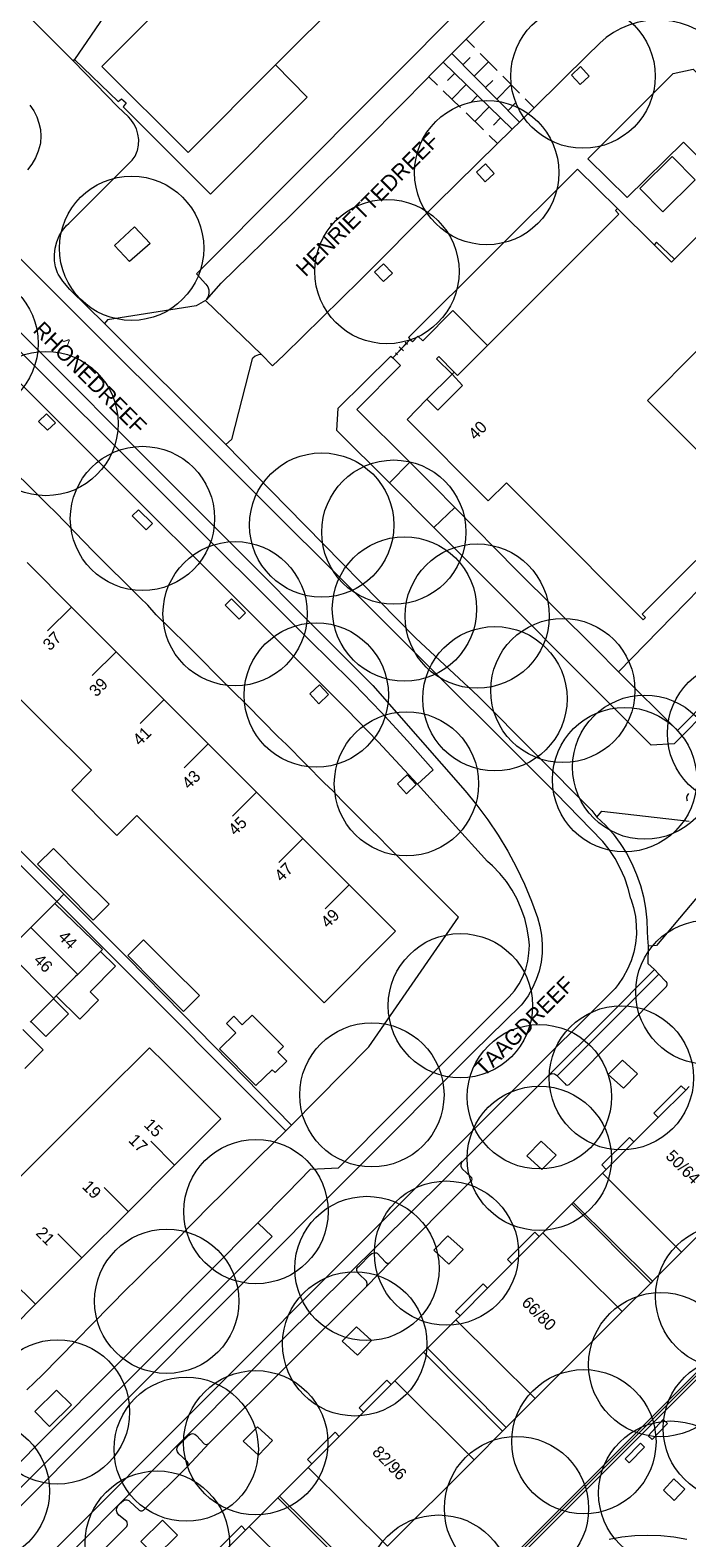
# Model space of a CAD drawing. Header units: metres. Extents: x 134994 to 136506, y 457393 to 459006.
# Tile 134 of 171: x 136369 to 136427, y 457998 to 458131. Entities that reach past the tile are written whole.
import ezdxf
from ezdxf.enums import TextEntityAlignment as Align

# ---------------------------------------------------------------- set-up
doc = ezdxf.new("R2010")
doc.units = ezdxf.units.M
for name, color, linetype, lineweight in [('B-WE-GR-BOOM-S', 250, 'Continuous', 13), ('B-WE-KG_BEBOUWING', 251, 'Continuous', 20), ('B-WE-KG_BEBOUWING TUSSENMUUR', 251, 'Continuous', 5), ('B-WE-KG_HUISNR', 251, 'Continuous', 5), ('B-WE-KG_ONDERGROND_REST', 251, 'Continuous', 5), ('B-WE-KG_STRAATNAAM', 251, 'Continuous', 5)]:
    doc.layers.add(name, color=color, linetype=linetype, lineweight=lineweight)
doc.styles.add('Styledgn000', font='dgn000.shx')

# ---------------------------------------------------------------- blocks, each defined once
blk = doc.blocks.new('SGR-BOOM_02')
blk.add_circle((0, 0), 6.4)

msp = doc.modelspace()

# ---------------------------------------------------------------- linework, layer by layer
at = {"layer": 'B-WE-KG_BEBOUWING', "flags": 128}
for points in [[(136390.98, 458128.31), (136383.21, 458120.54), (136375.56, 458128.15), (136384.66, 458137.25), (136386.07, 458138.66), (136396.7, 458149.29), (136402.47, 458155.05), (136403.82, 458156.4), (136411.51, 458164.09), (136412.06, 458163.54), (136413.19, 458162.4), (136419.13, 458156.43), (136414.78, 458152.09), (136413.87, 458151.18), (136408.81, 458146.12), (136404.43, 458141.74), (136397.07, 458134.39)], [(136369.85, 458057.38), (136371.27, 458058.79), (136373.74, 458056.31), (136376.21, 458053.84), (136374.8, 458052.43), (136372.33, 458054.9)], [(136381.75, 458048.21), (136384.22, 458045.74), (136382.81, 458044.33), (136380.33, 458046.8), (136377.86, 458049.28), (136379.27, 458050.69)], [(136390.67, 458039.16), (136389.24, 458037.75), (136386.01, 458041.02), (136387.44, 458042.43), (136386.62, 458043.26), (136387.27, 458043.9), (136388.01, 458043.14), (136388.89, 458044.01), (136391.67, 458041.21), (136391.18, 458040.73), (136391.98, 458039.92), (136390.94, 458038.9)]]:
    msp.add_lwpolyline(points, close=True, dxfattribs=at)
for points in [[(136423.28, 458117.32), (136425.34, 458115.25), (136428.21, 458118.11), (136426.15, 458120.18), (136423.28, 458117.32)], [(136406.63, 458100.85), (136406.83, 458101.05), (136407.13, 458100.74), (136409.79, 458103.4), (136421.42, 458115.05), (136421.14, 458115.37), (136421.32, 458115.55), (136424.55, 458112.34), (136426.1, 458110.79), (136426.36, 458111.05), (136430.61, 458115.33)], [(136428.49, 458103.07), (136423.96, 458098.54), (136433.51, 458089)], [(136433.02, 458089.07), (136423.5, 458079.56), (136423.79, 458079.27), (136423.58, 458079.06), (136414.35, 458088.31), (136411.45, 458091.22), (136409.85, 458089.62), (136402.64, 458096.85), (136404.41, 458098.63), (136405.37, 458097.66), (136407.56, 458099.85), (136406.63, 458100.85), (136404.41, 458098.63)], [(136368.93, 458084.14), (136372.96, 458080.11), (136376.83, 458076.24), (136381.01, 458072.06), (136385, 458068.07), (136389.27, 458063.8), (136393.46, 458059.6), (136397.51, 458055.55), (136401.61, 458051.46), (136395.29, 458045.1), (136391.24, 458049.14), (136387.12, 458053.26), (136382.9, 458057.47), (136378.67, 458061.7), (136376.91, 458059.94), (136372.89, 458063.96), (136374.65, 458065.72), (136370.48, 458069.88), (136366.57, 458073.79)], [(136367.09, 458049.62), (136369.26, 458051.78), (136371.39, 458053.89), (136375.62, 458049.82), (136375.45, 458049.65), (136373.43, 458047.62), (136373.2, 458047.39), (136371.52, 458045.7), (136371.27, 458045.45), (136369.27, 458043.44), (136369.2, 458043.37)], [(136375.45, 458049.65), (136376.77, 458048.34), (136374.52, 458046.08), (136375.28, 458045.32), (136373.6, 458043.63), (136371.52, 458045.7)], [(136371.27, 458045.45), (136372.61, 458044.12), (136370.61, 458042.11), (136369.27, 458043.44)], [(136368.55, 458042.72), (136370.36, 458040.91), (136368.74, 458039.28)], [(136367.46, 458028.79), (136371.58, 458032.91), (136375.69, 458037.02), (136379.78, 458041.11), (136381.19, 458039.74), (136385.44, 458035.49), (136386.13, 458034.8), (136382.02, 458030.69), (136377.89, 458026.56), (136373.86, 458022.54), (136369.68, 458018.35), (136365.89, 458014.56)], [(136430.24, 458040.23), (136437.23, 458033.18), (136434.69, 458030.64), (136427, 458022.96), (136424.43, 458020.4), (136424.27, 458020.23), (136421.73, 458017.7), (136414.01, 458009.98), (136411.44, 458007.41), (136411.12, 458007.09), (136408.59, 458004.56), (136400.92, 457996.89)], [(136398.18, 457994.16), (136391.18, 458001.18), (136391.33, 458001.33), (136393.88, 458003.88), (136394.2, 458004.2), (136396.63, 458006.63), (136398.79, 458008.79), (136401.23, 458011.23), (136401.55, 458011.55), (136404.09, 458014.09), (136404.46, 458014.46), (136406.96, 458016.96), (136407.34, 458017.33), (136409.77, 458019.77), (136411.93, 458021.93), (136414.37, 458024.37), (136414.69, 458024.69), (136417.26, 458027.26), (136417.39, 458027.38), (136419.98, 458029.97), (136420.32, 458030.32), (136422.76, 458032.76), (136424.92, 458034.91), (136427.36, 458037.35), (136427.67, 458037.67)], [(136424.92, 458034.91), (136424.53, 458035.3), (136426.97, 458037.74), (136427.36, 458037.35)], [(136420.32, 458030.32), (136419.93, 458030.71), (136422.37, 458033.15), (136422.76, 458032.76)], [(136411.93, 458021.93), (136411.54, 458022.32), (136413.98, 458024.76), (136414.37, 458024.37)], [(136407.34, 458017.33), (136406.95, 458017.72), (136409.39, 458020.16), (136409.77, 458019.77)], [(136398.79, 458008.79), (136398.4, 458009.18), (136400.84, 458011.62), (136401.23, 458011.23)], [(136394.2, 458004.2), (136393.81, 458004.58), (136395.13, 458005.9), (136396.25, 458007.02), (136396.63, 458006.63)], [(136391.18, 458001.18), (136388.63, 457998.64), (136388.32, 457998.32), (136385.88, 457995.88), (136383.72, 457993.72), (136381.28, 457991.28), (136381.02, 457991.03), (136378.48, 457988.48), (136378.12, 457988.12), (136385.14, 457981.13), (136385.52, 457981.51), (136387.99, 457983.98), (136395.67, 457991.65), (136398.18, 457994.16)], [(136385.88, 457995.88), (136385.51, 457996.25), (136387.95, 457998.69), (136388.32, 457998.32)]]:
    msp.add_lwpolyline(points, dxfattribs=at)
at = {"layer": 'B-WE-KG_BEBOUWING'}
for points in [[(136427, 458022.96), (136419.98, 458029.97)], [(136424.27, 458020.23), (136417.26, 458027.26)], [(136417.39, 458027.38), (136424.43, 458020.4)], [(136414.69, 458024.69), (136421.73, 458017.7)], [(136414.01, 458009.98), (136406.96, 458016.96)], [(136411.12, 458007.09), (136404.09, 458014.09)], [(136404.46, 458014.46), (136411.44, 458007.41)], [(136401.55, 458011.55), (136408.59, 458004.56)], [(136400.92, 457996.89), (136393.88, 458003.88)], [(136391.33, 458001.33), (136398.38, 457994.36)], [(136395.67, 457991.65), (136388.63, 457998.64)]]:
    msp.add_lwpolyline(points, dxfattribs=at)
at = {"layer": 'B-WE-KG_BEBOUWING TUSSENMUUR'}
for p, q in [((136372.87, 458080.2), (136370.75, 458078.08)), ((136372.87, 458080.2), (136370.75, 458078.08)), ((136372.87, 458080.2), (136370.75, 458078.08)), ((136376.83, 458076.24), (136374.71, 458074.12)), ((136376.83, 458076.24), (136374.71, 458074.12)), ((136376.83, 458076.24), (136374.71, 458074.12)), ((136381.08, 458071.99), (136378.96, 458069.87)), ((136381.08, 458071.99), (136378.96, 458069.87)), ((136381.08, 458071.99), (136378.96, 458069.87)), ((136385, 458068.07), (136382.88, 458065.95)), ((136385, 458068.07), (136382.88, 458065.95)), ((136385, 458068.07), (136382.88, 458065.95)), ((136389.29, 458063.78), (136387.17, 458061.66)), ((136389.29, 458063.78), (136387.17, 458061.66)), ((136389.29, 458063.78), (136387.17, 458061.66)), ((136393.4, 458059.67), (136391.28, 458057.55)), ((136393.4, 458059.67), (136391.28, 458057.55)), ((136393.4, 458059.67), (136391.28, 458057.55)), ((136397.5, 458055.56), (136395.38, 458053.44)), ((136397.5, 458055.56), (136395.38, 458053.44)), ((136397.5, 458055.56), (136395.38, 458053.44)), ((136369.26, 458051.78), (136373.43, 458047.62)), ((136369.26, 458051.78), (136373.43, 458047.62)), ((136369.26, 458051.78), (136373.43, 458047.62)), ((136367.14, 458049.67), (136371.32, 458045.49)), ((136367.14, 458049.67), (136371.32, 458045.49)), ((136367.14, 458049.67), (136371.32, 458045.49)), ((136382.02, 458030.69), (136379.9, 458032.81)), ((136382.02, 458030.69), (136379.9, 458032.81)), ((136382.02, 458030.69), (136379.9, 458032.81)), ((136377.9, 458026.58), (136375.78, 458028.7)), ((136377.9, 458026.58), (136375.78, 458028.7)), ((136377.9, 458026.58), (136375.78, 458028.7)), ((136373.79, 458022.46), (136371.67, 458024.59)), ((136373.79, 458022.46), (136371.67, 458024.59)), ((136373.79, 458022.46), (136371.67, 458024.59)), ((136369.68, 458018.35), (136367.56, 458020.47)), ((136369.68, 458018.35), (136367.56, 458020.47)), ((136369.68, 458018.35), (136367.56, 458020.47))]:
    msp.add_line(p, q, dxfattribs=at)
at = {"layer": 'B-WE-KG_ONDERGROND_REST'}
for p, q in [((136383.95, 458109.75), (136417.4, 458143.35)), ((136373.05, 458128.64), (136368.83, 458132.86)), ((136407.88, 458130.58), (136408.63, 458129.83)), ((136373.05, 458128.64), (136373.15, 458128.78)), ((136406.6, 458129.31), (136412.6, 458123.25)), ((136407.6, 458128.3), (136408.24, 458128.94)), ((136409.13, 458129.32), (136410.63, 458127.8)), ((136411.96, 458122.6), (136405.85, 458128.54)), ((136406.87, 458127.55), (136406.24, 458126.9)), ((136408.6, 458127.29), (136409.88, 458128.57)), ((136399.18, 458121.79), (136404.58, 458127.24)), ((136405.35, 458126.5), (136404.58, 458127.24)), ((136407.88, 458126.56), (136406.62, 458125.26)), ((136409.6, 458126.28), (136410.24, 458126.92)), ((136410.6, 458125.27), (136411.88, 458126.55)), ((136411.13, 458127.3), (136412.63, 458125.79)), ((136407.39, 458124.52), (136405.86, 458126)), ((136408.9, 458125.57), (136408.27, 458124.92)), ((136411.6, 458124.26), (136412.24, 458124.9)), ((136413.13, 458125.28), (136413.88, 458124.53)), ((136409.42, 458122.54), (136407.9, 458124.03)), ((136409.92, 458124.58), (136408.66, 458123.28)), ((136410.94, 458123.59), (136410.31, 458122.94)), ((136410.7, 458121.3), (136409.94, 458122.04)), ((136392.34, 458114.98), (136399.18, 458121.79)), ((136420.42, 458118.26), (136418.68, 458119.97)), ((136419.51, 458117.33), (136417.76, 458119.05)), ((136421.32, 458115.55), (136419.51, 458117.33)), ((136398.49, 458109.19), (136405.21, 458115.97)), ((136386.14, 458108.94), (136392.34, 458114.98)), ((136376.7, 458112.29), (136378.47, 458113.94)), ((136378.47, 458113.94), (136379.86, 458112.44)), ((136378.03, 458110.85), (136376.7, 458112.29)), ((136379.86, 458112.44), (136378.03, 458110.85)), ((136383.95, 458109.75), (136384.79, 458108.84)), ((136391.74, 458102.59), (136398.49, 458109.19)), ((136372.73, 458108.38), (136375.79, 458105.36)), ((136384.77, 458107.39), (136383.93, 458106.91)), ((136384.77, 458107.39), (136389.74, 458102.62)), ((136383.93, 458106.91), (136376.07, 458105.68)), ((136376.07, 458105.68), (136375.79, 458105.36)), ((136375.79, 458105.36), (136386.56, 458094.63)), ((136401.38, 458102.32), (136402.92, 458103.94)), ((136401.7, 458102.66), (136402.57, 458103.57)), ((136402.32, 458102.94), (136401.95, 458103.29)), ((136402.67, 458103.49), (136402.48, 458103.66)), ((136402.92, 458103.94), (136402.99, 458103.86)), ((136388.9, 458102.22), (136387.08, 458095.07)), ((136389.74, 458102.62), (136390.7, 458101.6)), ((136390.7, 458101.6), (136391.74, 458102.59)), ((136401.38, 458102.32), (136401.45, 458102.26)), ((136401.8, 458102.57), (136401.61, 458102.74)), ((136325.45, 458101.26), (136370.45, 458056.48)), ((136370.67, 458097.34), (136369.95, 458096.67)), ((136369.95, 458096.67), (136370.75, 458095.88)), ((136371.46, 458096.55), (136370.67, 458097.34)), ((136370.73, 458089.29), (136364, 458096)), ((136370.75, 458095.88), (136371.46, 458096.55)), ((136387.08, 458095.07), (136386.56, 458094.63)), ((136386.56, 458094.63), (136391.98, 458089.08)), ((136371.47, 458088.58), (136370.73, 458089.29)), ((136374.84, 458085.14), (136371.47, 458088.58)), ((136391.98, 458089.08), (136403.41, 458077.43)), ((136406.88, 458089.02), (136405.03, 458087.25)), ((136378.96, 458081.03), (136374.84, 458085.14)), ((136379.64, 458080.38), (136378.96, 458081.03)), ((136387.07, 458080.92), (136386.5, 458080.38)), ((136388.32, 458079.68), (136387.07, 458080.92)), ((136380.39, 458079.52), (136379.64, 458080.38)), ((136383.04, 458076.92), (136380.39, 458079.52)), ((136386.5, 458080.38), (136387.74, 458079.14)), ((136388.32, 458079.68), (136387.74, 458079.14)), ((136387.09, 458072.82), (136383.04, 458076.92)), ((136403.41, 458077.43), (136408.94, 458072.3)), ((136388.47, 458071.49), (136387.09, 458072.82)), ((136391.19, 458068.72), (136388.47, 458071.49)), ((136408.94, 458072.3), (136419.02, 458062.14)), ((136391.94, 458068.02), (136391.19, 458068.72)), ((136395.33, 458064.58), (136391.94, 458068.02)), ((136396.06, 458063.89), (136395.33, 458064.58)), ((136401.78, 458064.51), (136402.64, 458065.31)), ((136402.58, 458063.64), (136401.78, 458064.51)), ((136402.64, 458065.31), (136403.44, 458064.45)), ((136403.58, 458064.49), (136404.95, 458065.76)), ((136396.85, 458063.05), (136396.06, 458063.89)), ((136403.44, 458064.45), (136402.58, 458063.64)), ((136409.78, 458057.64), (136403.58, 458064.49)), ((136420, 458059.41), (136415.83, 458063.7)), ((136399.41, 458060.49), (136396.85, 458063.05)), ((136419.02, 458062.14), (136419.49, 458061.57)), ((136419.49, 458061.57), (136419.91, 458062.09)), ((136419.91, 458062.09), (136427.67, 458061.2)), ((136400.17, 458059.77), (136399.41, 458060.49)), ((136400.97, 458058.93), (136400.17, 458059.77)), ((136407.22, 458052.68), (136400.97, 458058.93)), ((136371.39, 458053.89), (136371.58, 458054.08)), ((136371.58, 458054.08), (136372.18, 458054.74)), ((136399.24, 458041.19), (136407.22, 458052.68)), ((136415.97, 458038.62), (136424.97, 458047.64)), ((136412.28, 458037.58), (136421.09, 458046.36)), ((136417.06, 458037.88), (136425.66, 458046.55)), ((136412.77, 458044.88), (136408.51, 458040.72)), ((136382.71, 458044.12), (136392.4, 458034.25)), ((136313.84, 457945.83), (136408.51, 458040.72)), ((136392.4, 458034.25), (136399.24, 458041.19)), ((136407.61, 458031.08), (136415.15, 458038.63)), ((136389.51, 458031.44), (136391.88, 458033.74)), ((136391.88, 458033.74), (136392.4, 458034.25)), ((136386.06, 458027.97), (136389.51, 458031.44)), ((136392.05, 458028.24), (136394.07, 458030.33)), ((136407.53, 458031.04), (136407.55, 458031.02)), ((136408.3, 458029.66), (136407.53, 458030.38)), ((136401.12, 458022.06), (136408.28, 458029.23)), ((136381.88, 458023.76), (136385.3, 458027.23)), ((136385.3, 458027.23), (136386.06, 458027.97)), ((136378.52, 458020.43), (136381.88, 458023.76)), ((136398.38, 458021.74), (136399.37, 458022.74)), ((136399.99, 458022.89), (136400.74, 458022.08)), ((136377.78, 458019.73), (136378.52, 458020.43)), ((136399.05, 458020.4), (136398.36, 458021.05)), ((136370.3, 458012.1), (136377.78, 458019.73)), ((136385.05, 458006.01), (136399.07, 458019.97)), ((136368.9, 458010.77), (136369.6, 458011.42)), ((136369.6, 458011.42), (136370.3, 458012.1)), ((136382.39, 458005.86), (136383.27, 458006.74)), ((136385.05, 458006.01), (136383.17, 458003.95)), ((136383.95, 458006.71), (136384.65, 458005.97)), ((136383.13, 458004.39), (136382.4, 458005.08)), ((136368.65, 457992.09), (136379.67, 458003.23)), ((136379.28, 458000.11), (136383.17, 458003.95)), ((136377.02, 458000.51), (136377.42, 458000.9)), ((136378.06, 458000.85), (136378.87, 458000.1)), ((136377.77, 457999.07), (136377.06, 457999.65)), ((136370.26, 457991.19), (136377.78, 457998.64))]:
    msp.add_line(p, q, dxfattribs=at)
at = {"layer": 'B-WE-KG_ONDERGROND_REST', "flags": 128}
for points in [[(136292.73, 458186.68), (136297.08, 458182.2), (136415.83, 458063.7)], [(136305.94, 458166.95), (136333.69, 458139.26), (136399.61, 458073.24), (136407.8, 458063.91)], [(136394.28, 458076.96), (136367.44, 458103.77), (136315.53, 458155.74), (136314.07, 458154.35)], [(136403.58, 458064.49), (136400.08, 458068.25), (136397.31, 458071.12), (136366.58, 458101.81), (136314.07, 458154.35)], [(136407.88, 458130.58), (136420.24, 458143.01)], [(136384.66, 458137.25), (136382.46, 458139.47), (136376.09, 458133.08), (136373.15, 458128.78)], [(136280.38, 458119.47), (136293.28, 458132.51), (136371.58, 458054.08)], [(136430.18, 458130.06), (136429.61, 458130.58), (136428.99, 458131.04), (136428.33, 458131.43), (136427.62, 458131.75), (136426.89, 458132), (136426.14, 458132.17), (136425.37, 458132.26), (136424.6, 458132.27), (136423.83, 458132.2), (136423.07, 458132.05), (136422.33, 458131.83), (136421.62, 458131.53), (136420.95, 458131.16), (136420.31, 458130.72), (136419.73, 458130.21), (136419.57, 458130.06)], [(136404.57, 458127.26), (136407.88, 458130.58)], [(136418.75, 458129.26), (136419.57, 458130.06)], [(136373.15, 458128.78), (136377.01, 458125.05), (136377.32, 458125.29), (136377.71, 458124.92), (136377.45, 458124.58), (136385.21, 458116.84), (136393.79, 458125.44), (136390.98, 458128.31)], [(136413.91, 458124.5), (136418.75, 458129.26)], [(136372.73, 458108.38), (136372.1, 458109.12), (136371.69, 458109.74), (136371.64, 458109.84), (136371.46, 458110.38), (136371.37, 458110.93), (136371.36, 458111.49), (136371.42, 458112.05), (136371.57, 458112.6), (136371.79, 458113.12), (136372.08, 458113.6), (136372.44, 458114.04), (136372.63, 458114.23), (136378.25, 458119.84), (136378.51, 458120.21), (136378.7, 458120.63), (136378.73, 458120.7), (136378.83, 458121.18), (136378.84, 458121.67), (136378.77, 458122.16), (136378.63, 458122.63), (136378.41, 458123.07), (136378.13, 458123.46), (136377.92, 458123.68), (136376.99, 458124.57), (136373.05, 458128.64)], [(136418.68, 458119.97), (136426.25, 458127.53), (136428.02, 458127.91), (136456.32, 458099.65), (136456.42, 458098.42), (136426.33, 458068.06), (136424.31, 458067.96), (136405.03, 458087.25)], [(136418.01, 458126.55), (136417.23, 458127.39), (136418.03, 458128.14), (136418.81, 458127.3), (136418.01, 458126.55)], [(136369.18, 458124.71), (136369.52, 458124.22), (136369.79, 458123.7), (136369.98, 458123.14), (136370.11, 458122.56), (136370.15, 458121.97), (136370.11, 458121.38), (136370.08, 458121.24), (136369.91, 458120.63), (136369.67, 458120.04), (136369.35, 458119.49), (136368.96, 458118.98)], [(136410.7, 458121.36), (136413.91, 458124.5)], [(136405.21, 458115.97), (136410.67, 458121.33)], [(136410.67, 458121.33), (136410.7, 458121.36)], [(136437.56, 458108.75), (136438.76, 458109.91), (136427.17, 458121.44), (136422.17, 458116.54), (136420.42, 458118.26)], [(136409.58, 458117.93), (136408.8, 458118.77), (136409.6, 458119.51), (136410.38, 458118.67), (136409.58, 458117.93)], [(136417.76, 458119.05), (136402.78, 458104.1), (136402.92, 458103.94)], [(136426.36, 458111.05), (136424.78, 458112.58), (136424.55, 458112.34)], [(136400.54, 458109.08), (136399.76, 458109.91), (136400.56, 458110.66), (136401.34, 458109.82), (136400.54, 458109.08)], [(136384.79, 458108.84), (136384.96, 458108.61), (136385.05, 458108.33), (136385.07, 458108.04), (136385, 458107.76), (136384.86, 458107.51), (136384.84, 458107.47)], [(136384.84, 458107.47), (136386.14, 458108.94)], [(136409.79, 458103.4), (136406.69, 458106.5), (136404.03, 458103.83), (136403.6, 458104.23), (136403.12, 458103.74), (136402.99, 458103.86)], [(136389.74, 458102.62), (136389.45, 458102.58), (136389.17, 458102.46), (136388.95, 458102.27), (136388.9, 458102.22)], [(136401.07, 458091.22), (136396.42, 458095.86), (136396.52, 458097.86), (136401.2, 458102.47), (136401.38, 458102.32)], [(136402.89, 458093.05), (136398.19, 458097.72), (136402.05, 458101.63), (136401.45, 458102.26)], [(136406.63, 458100.85), (136405.25, 458102.21), (136405.46, 458102.42), (136406.83, 458101.05)], [(136401.07, 458091.22), (136402.89, 458093.05)], [(136406.88, 458089.02), (136405.02, 458090.93), (136402.89, 458093.05)], [(136405.03, 458087.25), (136401.07, 458091.22)], [(136447.49, 458090.61), (136447.64, 458090.46), (136426.64, 458069.24), (136421.4, 458074.45)], [(136378.82, 458088.84), (136380.07, 458087.6), (136379.5, 458087.06), (136378.25, 458088.3), (136378.82, 458088.84)], [(136421.4, 458074.45), (136419.37, 458076.54), (136412.34, 458083.46), (136406.88, 458089.02)], [(136434.56, 458087.95), (136421.4, 458074.45)], [(136404.95, 458065.76), (136402.68, 458068.34), (136400.35, 458070.88), (136397.95, 458073.36), (136395.51, 458075.79), (136394.28, 458076.96)], [(136394.87, 458073.3), (136395.67, 458072.44), (136394.81, 458071.63), (136394.01, 458072.49), (136394.87, 458073.3)], [(136407.8, 458063.91), (136408.84, 458062.64), (136409.82, 458061.32), (136410.73, 458059.96), (136411.57, 458058.55), (136412.35, 458057.1), (136413.05, 458055.62), (136413.68, 458054.1), (136414.21, 458052.65)], [(136427.62, 458063.66), (136427.49, 458063.5), (136427.43, 458063.3), (136427.45, 458063.1), (136427.48, 458063.02)], [(136419.49, 458061.57), (136420.24, 458060.85), (136420.92, 458060.07), (136421.54, 458059.23), (136422.1, 458058.36), (136422.59, 458057.44), (136423.01, 458056.49), (136423.35, 458055.51), (136423.61, 458054.5), (136423.8, 458053.48), (136423.91, 458052.44), (136423.93, 458051.41), (136423.98, 458050.84), (136424.02, 458050.11)], [(136422.5, 458054.31), (136422.26, 458055.25), (136421.95, 458056.16), (136421.56, 458057.04), (136421.09, 458057.89), (136420.56, 458058.69), (136420, 458059.41)], [(136431.69, 458058.4), (136424.76, 458050.18), (136424.02, 458050.11)], [(136370.45, 458056.48), (136377.77, 458049.15), (136382.71, 458044.12)], [(136413.46, 458050.75), (136413.31, 458051.66), (136413.09, 458052.56), (136412.78, 458053.43), (136412.41, 458054.28), (136411.96, 458055.09), (136411.45, 458055.85), (136410.86, 458056.57), (136410.22, 458057.24), (136409.78, 458057.64)], [(136391.88, 458033.74), (136375.75, 458049.9), (136371.58, 458054.08)], [(136422.5, 458054.31), (136422.74, 458053.55), (136422.9, 458052.76), (136422.98, 458051.97), (136422.99, 458051.17), (136422.91, 458050.37), (136422.75, 458049.59), (136422.52, 458048.82), (136422.21, 458048.09), (136421.82, 458047.38), (136421.37, 458046.72), (136421.09, 458046.36)], [(136414.21, 458052.65), (136414.43, 458051.88), (136414.57, 458051.09), (136414.64, 458050.29), (136414.62, 458049.49), (136414.53, 458048.7), (136414.36, 458047.91), (136414.11, 458047.15), (136413.78, 458046.42), (136413.39, 458045.72), (136412.92, 458045.07), (136412.77, 458044.88)], [(136411.19, 458045.13), (136411.71, 458045.62), (136412.18, 458046.17), (136412.58, 458046.77), (136412.91, 458047.41), (136413.17, 458048.09), (136413.36, 458048.78), (136413.46, 458049.5), (136413.49, 458050.22), (136413.46, 458050.75)], [(136424.02, 458050.11), (136424.01, 458048.57), (136424.58, 458048.05)], [(136424.58, 458048.05), (136420.33, 458043.75), (136415.15, 458038.63)], [(136424.97, 458047.64), (136424.58, 458048.05)], [(136425.6, 458046.98), (136424.97, 458047.64)], [(136425.66, 458046.55), (136425.73, 458046.68), (136425.73, 458046.82), (136425.65, 458046.95), (136425.6, 458046.98)], [(136394.07, 458030.33), (136396.55, 458030.47), (136401.64, 458035.58), (136411.19, 458045.13)], [(136420.49, 458038.73), (136421.75, 458040.01), (136423.09, 458038.79), (136421.83, 458037.51), (136420.49, 458038.73)], [(136415.15, 458038.63), (136415.31, 458038.75), (136415.51, 458038.81), (136415.71, 458038.79), (136415.89, 458038.69), (136415.97, 458038.62)], [(136415.97, 458038.62), (136416.22, 458038.34), (136416.63, 458037.94)], [(136416.63, 458037.94), (136416.73, 458037.83), (136416.87, 458037.79), (136417.01, 458037.84), (136417.06, 458037.88)], [(136313.15, 457938.39), (136316.15, 457941.28), (136412.28, 458037.58)], [(136413.27, 458031.53), (136414.53, 458032.81), (136415.87, 458031.59), (136414.61, 458030.31), (136413.27, 458031.53)], [(136407.55, 458031.02), (136407.61, 458031.08)], [(136407.53, 458031.04), (136405.93, 458029.42), (136391.69, 458015.31), (136379.67, 458003.23)], [(136407.53, 458030.38), (136407.44, 458030.56), (136407.43, 458030.76), (136407.49, 458030.95), (136407.55, 458031.02)], [(136408.28, 458029.23), (136408.38, 458029.32), (136408.42, 458029.45), (136408.39, 458029.58), (136408.3, 458029.66)], [(136389.4, 458025.59), (136392.05, 458028.24)], [(136312.62, 457946.26), (136363.29, 457997.03), (136390.67, 458024.37), (136389.4, 458025.59)], [(136321.95, 457958.29), (136357.86, 457993.85), (136389.4, 458025.59)], [(136405.01, 458023.14), (136406.27, 458024.42), (136407.61, 458023.2), (136406.35, 458021.92), (136405.01, 458023.14)], [(136398.36, 458021.05), (136398.24, 458021.18), (136398.18, 458021.35), (136398.2, 458021.53), (136398.3, 458021.68), (136398.38, 458021.74)], [(136401.12, 458022.06), (136399.07, 458019.97)], [(136399.37, 458022.74), (136399.53, 458022.87), (136399.73, 458022.93), (136399.94, 458022.91), (136399.99, 458022.89)], [(136400.74, 458022.08), (136400.87, 458022), (136401.02, 458022), (136401.12, 458022.06)], [(136399.07, 458019.97), (136399.1, 458020.19), (136399.05, 458020.4)], [(136396.9, 458015.07), (136398.16, 458016.35), (136399.5, 458015.13), (136398.24, 458013.85), (136396.9, 458015.07)], [(136428.5, 458012.49), (136396.64, 457980.63), (136424.09, 457953.14), (136455.96, 457985.02)], [(136428.64, 458012.35), (136396.92, 457980.63), (136424.09, 457953.42), (136455.82, 457985.16)], [(136428.82, 458012.17), (136397.28, 457980.63), (136424.09, 457953.78), (136455.64, 457985.33)], [(136371.54, 458010.74), (136369.61, 458008.83), (136370.93, 458007.51), (136372.86, 458009.42), (136371.54, 458010.74)], [(136388.11, 458006.2), (136389.37, 458007.48), (136390.71, 458006.26), (136389.45, 458004.98), (136388.11, 458006.2)], [(136425.37, 458008.13), (136424.03, 458006.69), (136424.4, 458006.35), (136425.74, 458007.79), (136425.37, 458008.13)], [(136382.4, 458005.08), (136382.28, 458005.25), (136382.23, 458005.45), (136382.26, 458005.66), (136382.37, 458005.84), (136382.39, 458005.86)], [(136383.27, 458006.74), (136383.43, 458006.84), (136383.62, 458006.88), (136383.81, 458006.83), (136383.95, 458006.71)], [(136384.65, 458005.97), (136384.8, 458005.91), (136384.95, 458005.94), (136385.05, 458006.01)], [(136423.35, 458006.02), (136421.99, 458004.65), (136422.35, 458004.3), (136423.7, 458005.67), (136423.35, 458006.02)], [(136383.17, 458003.95), (136383.23, 458004.1), (136383.22, 458004.26), (136383.13, 458004.39)], [(136425.38, 458001.86), (136426.35, 458000.95), (136427.28, 458001.96), (136426.31, 458002.87), (136425.38, 458001.86)], [(136377.06, 457999.65), (136376.93, 457999.84), (136376.88, 458000.07), (136376.91, 458000.3), (136377.02, 458000.51)], [(136377.42, 458000.9), (136377.59, 458000.99), (136377.77, 458001.01), (136377.95, 458000.95), (136378.06, 458000.85)], [(136377.78, 457998.64), (136377.83, 457998.82), (136377.81, 457998.99), (136377.77, 457999.07)], [(136378.87, 458000.1), (136379, 458000.03), (136379.14, 458000.03), (136379.27, 458000.1), (136379.28, 458000.11)], [(136380.95, 457999.21), (136379.03, 457997.3), (136380.35, 457995.97), (136382.27, 457997.88), (136380.95, 457999.21)], [(136420.57, 457997.51), (136421.7, 457997.71), (136422.85, 457997.83), (136424.01, 457997.87), (136425.16, 457997.83), (136426.31, 457997.71), (136427.45, 457997.51)]]:
    msp.add_lwpolyline(points, dxfattribs=at)

# ---------------------------------------------------------------- block references
at = {"layer": 'B-WE-GR-BOOM-S'}
for p in [(136418.25, 458127.3), (136409.71, 458118.74), (136378.21, 458112.03), (136400.86, 458109.96), (136363.52, 458103.59), (136370.61, 458096.48), (136379.17, 458088.06), (136395.07, 458087.48), (136401.47, 458086.85), (136387.39, 458079.61), (136402.41, 458080.03), (136408.86, 458079.4), (136394.59, 458072.4), (136410.44, 458072.07), (136416.46, 458072.8), (136432.14, 458069), (136421.94, 458064.89), (136423.73, 458066), (136402.59, 458064.52), (136407.37, 458044.84), (136429.33, 458046.03), (136421.66, 458038.44), (136399.52, 458036.93), (136414.38, 458036.76), (136414.37, 458031.3), (136389.24, 458026.57), (136406.14, 458022.89), (136399.08, 458021.53), (136381.32, 458018.62), (136431.09, 458019.04), (136398, 458014.84), (136425.15, 458013), (136371.63, 458008.8), (136431.77, 458007.35), (136389.22, 458006.07), (136418.33, 458006.16), (136383.05, 458005.5), (136364.52, 458001.78), (136426.03, 458001.6), (136412.35, 458000.23), (136380.48, 457997.17), (136405.44, 457993.26)]:
    msp.add_blockref('SGR-BOOM_02', p, dxfattribs=at)

# ---------------------------------------------------------------- texts
at = {"layer": 'B-WE-KG_HUISNR', "linetype": 'Continuous', "style": 'Styledgn000'}
for s, rotation, p in [('40', 44.9246, (136408.34, 458095.33)), ('44', 314.9511, (136371.99, 458051.24)), ('46', 314.9511, (136369.82, 458049.17)), ('50/64', 314.9918, (136425.88, 458031.79)), ('66/80', 314.9918, (136413.1, 458018.78)), ('82/96', 314.9918, (136399.85, 458005.53))]:
    msp.add_text(s, height=1.054, rotation=rotation, dxfattribs=at).set_placement(p, align=Align.MIDDLE_LEFT)
for s, rotation, p in [('37', 44.9511, (136371.7, 458077.75)), ('39', 44.9511, (136375.81, 458073.65)), ('41', 44.9511, (136379.68, 458069.31)), ('43', 44.9511, (136384.04, 458065.46)), ('45', 44.9511, (136388.15, 458061.35)), ('47', 44.9511, (136392.25, 458057.25)), ('49', 44.9511, (136396.36, 458053.14)), ('15', 315, (136380.71, 458033.46)), ('17', 314.9918, (136379.34, 458032.09)), ('19', 314.9918, (136375.23, 458027.98)), ('21', 314.9918, (136371.12, 458023.86))]:
    msp.add_text(s, height=1.054, rotation=rotation, dxfattribs=at).set_placement(p, align=Align.MIDDLE_RIGHT)
at = {"layer": 'B-WE-KG_STRAATNAAM', "style": 'Styledgn000'}
for s, rotation, p in [('HENRIETTEDREEF', 45.051, (136393.64, 458109.43)), ('HENRIETTEDREEF', 45.051, (136393.64, 458109.43)), ('HENRIETTEDREEF', 45.051, (136393.64, 458109.43)), ('RHONEDREEF', 315.1039, (136369.38, 458104.67)), ('RHONEDREEF', 315.1039, (136369.38, 458104.67)), ('RHONEDREEF', 315.1039, (136369.38, 458104.67)), ('TAAGDREEF', 45.0238, (136409.47, 458038.47)), ('TAAGDREEF', 45.0238, (136409.47, 458038.47)), ('TAAGDREEF', 45.0238, (136409.47, 458038.47))]:
    msp.add_text(s, height=1.4, rotation=rotation, dxfattribs=at).set_placement(p)
for s, height, rotation, width, p in [(':', 1.13, 136.2364, 1.003067, (136396.2, 458114.21)), (':', 1.13, 136.2364, 1.003067, (136396.2, 458114.21)), (':', 1.13, 136.2364, 1.003067, (136396.2, 458114.21)), ('<', 0.827, 224.9136, 0.998861, (136372.74, 458103.95)), ('<', 0.827, 224.9136, 0.998861, (136372.74, 458103.95)), ('<', 0.827, 224.9136, 0.998861, (136372.74, 458103.95))]:
    msp.add_text(s, height=height, rotation=rotation, dxfattribs=dict(at, width=width)).set_placement(p, align=Align.MIDDLE_LEFT)

doc.saveas('drawing.dxf')
